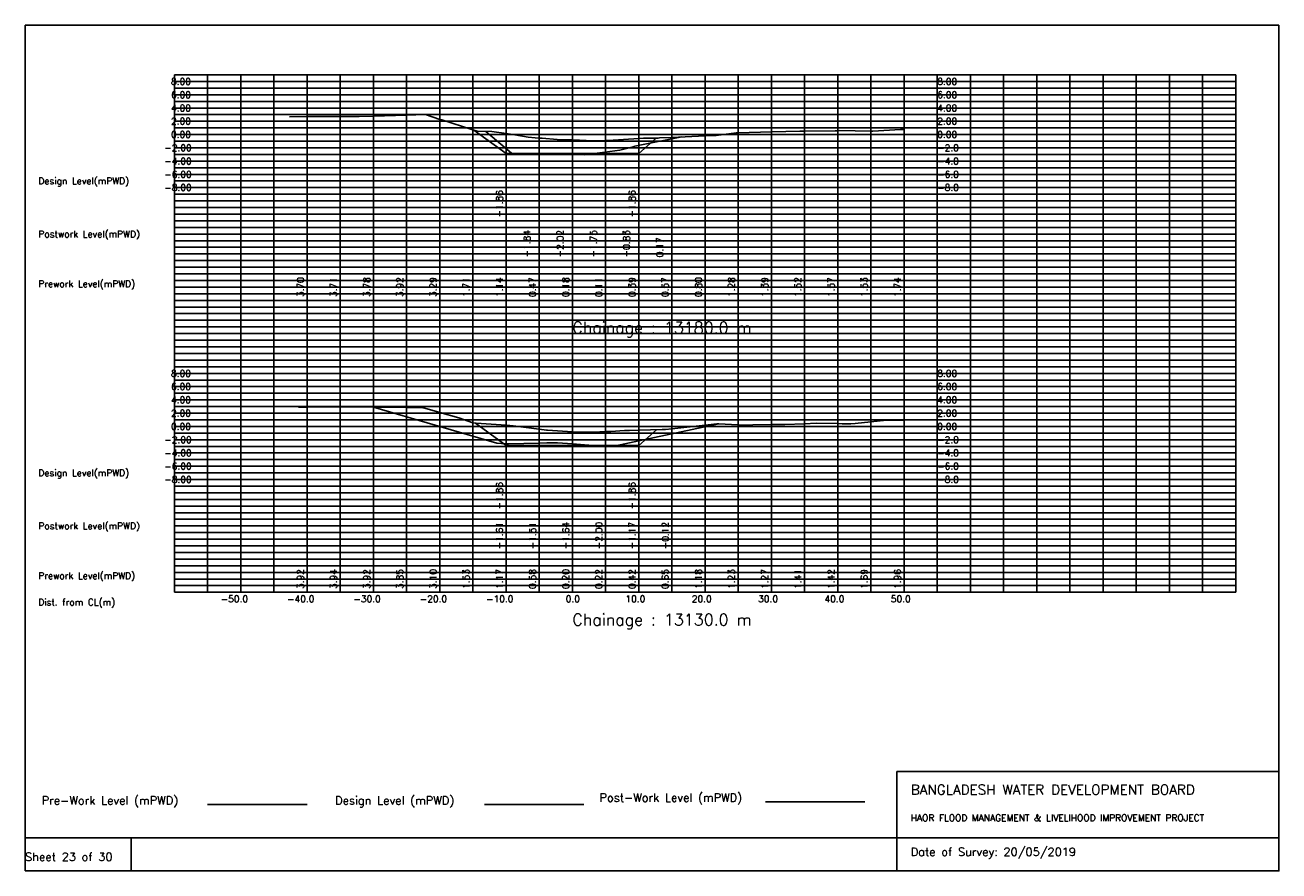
# Model space of a CAD drawing. Extents: x 0 to 189, y 0 to 128.
import ezdxf

# ---------------------------------------------------------------- set-up
doc = ezdxf.new("R2010")
doc.units = 0
doc.header["$MEASUREMENT"] = 0
doc.linetypes.add('1-1', pattern=[0])
for name, color, linetype in [('P1', 7, 'CONTINUOUS'), ('P15', 8, 'CONTINUOUS'), ('P2', 3, 'CONTINUOUS'), ('P3', 1, 'CONTINUOUS'), ('P6', 4, 'CONTINUOUS')]:
    doc.layers.add(name, color=color, linetype=linetype)
doc.styles.add('ROMAN_SIMPLEX', font='ROMANS')

msp = doc.modelspace()

# ---------------------------------------------------------------- linework, layer by layer
at = {"layer": 'P1'}
for p, q in [((0, 127.5), (0, 5)), ((0, 127.5), (189, 127.5)), ((189, 127.5), (189, 5)), ((131.4, 15), (131.4, 0)), ((131.4, 15), (189, 15)), ((16, 5), (16, 0))]:
    msp.add_line(p, q, dxfattribs=at)
at = {"layer": 'P1', "linetype": '1-1'}
msp.add_lwpolyline([(0, 0), (189, 0), (189, 5), (0, 5), (0, 0)], dxfattribs=at)
at = {"layer": 'P15', "linetype": '1-1'}
for points in [[(22.5, 120), (182.5, 120)], [(22.5, 42), (22.5, 120)], [(27.5, 42), (27.5, 120)], [(32.5, 42), (32.5, 120)], [(37.5, 42), (37.5, 120)], [(42.5, 42), (42.5, 120)], [(47.5, 42), (47.5, 120)], [(52.5, 42), (52.5, 120)], [(57.5, 42), (57.5, 120)], [(62.5, 42), (62.5, 120)], [(67.5, 42), (67.5, 120)], [(72.5, 42), (72.5, 120)], [(77.5, 42), (77.5, 120)], [(82.5, 42), (82.5, 120)], [(87.5, 42), (87.5, 120)], [(92.5, 42), (92.5, 120)], [(97.5, 42), (97.5, 120)], [(102.5, 42), (102.5, 120)], [(107.5, 42), (107.5, 120)], [(112.5, 42), (112.5, 120)], [(117.5, 42), (117.5, 120)], [(122.5, 42), (122.5, 120)], [(127.5, 42), (127.5, 120)], [(132.5, 42), (132.5, 120)], [(137.5, 42), (137.5, 120)], [(142.5, 42), (142.5, 120)], [(147.5, 42), (147.5, 120)], [(152.5, 42), (152.5, 120)], [(157.5, 42), (157.5, 120)], [(162.5, 42), (162.5, 120)], [(167.5, 42), (167.5, 120)], [(172.5, 42), (172.5, 120)], [(177.5, 42), (177.5, 120)], [(182.5, 42), (182.5, 120)], [(22.5, 119), (182.5, 119)], [(22.5, 118), (182.5, 118)], [(22.5, 117), (182.5, 117)], [(22.5, 116), (182.5, 116)], [(22.5, 115), (182.5, 115)], [(22.5, 114), (182.5, 114)], [(22.5, 113), (182.5, 113)], [(22.5, 112), (182.5, 112)], [(22.5, 111), (182.5, 111)], [(22.5, 110), (182.5, 110)], [(22.5, 109), (182.5, 109)], [(22.5, 108), (182.5, 108)], [(22.5, 107), (182.5, 107)], [(22.5, 106), (182.5, 106)], [(22.5, 105), (182.5, 105)], [(22.5, 104), (182.5, 104)], [(22.5, 103), (182.5, 103)], [(22.5, 102), (182.5, 102)], [(22.5, 101), (182.5, 101)], [(22.5, 100), (182.5, 100)], [(22.5, 99), (182.5, 99)], [(22.5, 98), (182.5, 98)], [(22.5, 97), (182.5, 97)], [(22.5, 96), (182.5, 96)], [(22.5, 95), (182.5, 95)], [(22.5, 94), (182.5, 94)], [(22.5, 93), (182.5, 93)], [(22.5, 92), (182.5, 92)], [(22.5, 91), (182.5, 91)], [(22.5, 90), (182.5, 90)], [(22.5, 89), (182.5, 89)], [(22.5, 88), (182.5, 88)], [(22.5, 87), (182.5, 87)], [(22.5, 86), (182.5, 86)], [(22.5, 85), (182.5, 85)], [(22.5, 84), (182.5, 84)], [(22.5, 83), (182.5, 83)], [(22.5, 82), (182.5, 82)], [(22.5, 81), (182.5, 81)], [(22.5, 80), (182.5, 80)], [(22.5, 79), (182.5, 79)], [(22.5, 78), (182.5, 78)], [(22.5, 77), (182.5, 77)], [(22.5, 76), (182.5, 76)], [(22.5, 75), (182.5, 75)], [(22.5, 74), (182.5, 74)], [(22.5, 73), (182.5, 73)], [(22.5, 72), (182.5, 72)], [(22.5, 71), (182.5, 71)], [(22.5, 70), (182.5, 70)], [(22.5, 69), (182.5, 69)], [(22.5, 68), (182.5, 68)], [(22.5, 67), (182.5, 67)], [(22.5, 66), (182.5, 66)], [(22.5, 65), (182.5, 65)], [(22.5, 64), (182.5, 64)], [(22.5, 63), (182.5, 63)], [(22.5, 62), (182.5, 62)], [(22.5, 61), (182.5, 61)], [(22.5, 60), (182.5, 60)], [(22.5, 59), (182.5, 59)], [(22.5, 58), (182.5, 58)], [(22.5, 57), (182.5, 57)], [(22.5, 56), (182.5, 56)], [(22.5, 55), (182.5, 55)], [(22.5, 54), (182.5, 54)], [(22.5, 53), (182.5, 53)], [(22.5, 52), (182.5, 52)], [(22.5, 51), (182.5, 51)], [(22.5, 50), (182.5, 50)], [(22.5, 49), (182.5, 49)], [(22.5, 48), (182.5, 48)], [(22.5, 47), (182.5, 47)], [(22.5, 46), (182.5, 46)], [(22.5, 45), (182.5, 45)], [(22.5, 44), (182.5, 44)], [(22.5, 43), (182.5, 43)], [(22.5, 42), (182.5, 42)]]:
    msp.add_lwpolyline(points, dxfattribs=at)
at = {"layer": 'P2'}
msp.add_line((27.5, 10), (42.5, 10), dxfattribs=at)
at = {"layer": 'P2', "linetype": '1-1'}
for points in [[(39.88, 113.69), (42.5, 113.7), (47.5, 113.71), (50.34, 113.71), (52.5, 113.78), (57.5, 113.92), (60.36, 114.01), (62.5, 113.29), (62.73, 113.22), (62.83, 113.2), (67.5, 111.71), (68.14, 111.51), (70.38, 111.45), (72.5, 111.14), (73.84, 110.95), (75.85, 110.6), (76.9, 110.52), (77.5, 110.47), (77.96, 110.43), (80.23, 110.26), (82.5, 110.18), (85.62, 110.07), (87.5, 110.11), (87.89, 110.12), (92.5, 110.39), (93.22, 110.43), (95.45, 110.46), (95.64, 110.48), (97.5, 110.57), (102.5, 110.8), (103.98, 110.87), (104.15, 110.86), (107.18, 111.28), (107.43, 111.28), (107.5, 111.28), (112.5, 111.39), (112.56, 111.39), (116.78, 111.52), (117.5, 111.52), (122.13, 111.56), (122.5, 111.57), (122.78, 111.59), (127.5, 111.53), (127.8, 111.53), (131.94, 111.74), (132.5, 111.74)], [(41.21, 69.92), (42.5, 69.92), (47.5, 69.94), (50.19, 69.95), (52.5, 69.92), (57.5, 69.85), (59.98, 69.81), (60.08, 69.8), (60.28, 69.73), (62.5, 69.1), (65.38, 68.28), (67.49, 67.53), (67.5, 67.53), (67.99, 67.48), (72.5, 67.17), (73.05, 67.14), (73.57, 67.08), (77.5, 66.58), (78.61, 66.44), (78.77, 66.43), (82.5, 66.2), (83.73, 66.13), (85.78, 66.15), (87.5, 66.22), (87.83, 66.24), (88.31, 66.23), (90.37, 66.37), (90.73, 66.37), (91.1, 66.39), (92.5, 66.42), (96.04, 66.52), (96.56, 66.55), (97.5, 66.65), (102.5, 67.18), (104.27, 67.37), (104.51, 67.38), (107.5, 67.23), (108.5, 67.18), (108.89, 67.18), (109.7, 67.24), (112.5, 67.27), (114.51, 67.29), (117.5, 67.41), (119.23, 67.49), (122.5, 67.42), (123.15, 67.41), (123.76, 67.41), (124.47, 67.37), (125.13, 67.43), (127.5, 67.69), (129.87, 67.94), (132.5, 67.96)]]:
    msp.add_lwpolyline(points, dxfattribs=at)
at = {"layer": 'P3'}
msp.add_line((69.24, 10), (84.24, 10), dxfattribs=at)
at = {"layer": 'P3', "linetype": '1-1'}
for points in [[(67.66, 111.66), (72.5, 108.15), (77.5, 108.15), (82.5, 108.15), (87.5, 108.15), (92.5, 108.15), (95.13, 110.46)], [(67.87, 67.49), (72.5, 64.14), (77.5, 64.14), (82.5, 64.14), (87.5, 64.14), (92.5, 64.14), (95.19, 66.5)]]:
    msp.add_lwpolyline(points, dxfattribs=at)
at = {"layer": 'P6'}
msp.add_line((111.59, 10.42), (126.59, 10.42), dxfattribs=at)
at = {"layer": 'P6', "linetype": '1-1'}
for points in [[(69.46, 111.47), (73.31, 108.21), (79.79, 108.03), (81.66, 107.98), (82.02, 107.97), (84.32, 107.96), (86.66, 108.25), (89.63, 108.62), (91.66, 109.17), (91.82, 109.21), (91.87, 109.22), (91.91, 109.23), (99.01, 110.64)], [(52.52, 69.92), (71.12, 64.46), (72.51, 64.39), (72.87, 64.37), (77.51, 64.49), (78.63, 64.52), (80.28, 64.54), (82.51, 64.36), (86.78, 64.02), (87.51, 64), (88.81, 63.97), (89.02, 64.09), (92.51, 64.83), (104.59, 67.37)]]:
    msp.add_lwpolyline(points, dxfattribs=at)

# ---------------------------------------------------------------- texts
at = {"layer": 'P1', "style": 'ROMAN_SIMPLEX'}
for s, height, rotation, p in [('8.00', 1, 360, (22, 118.5)), ('8.00', 1, 360, (137.5, 118.5)), ('6.00', 1, 360, (22, 116.5)), ('6.00', 1, 360, (137.5, 116.5)), ('4.00', 1, 360, (22, 114.5)), ('4.00', 1, 360, (137.5, 114.5)), ('2.00', 1, 360, (22, 112.5)), ('2.00', 1, 360, (137.5, 112.5)), ('0.00', 1, 360, (22, 110.5)), ('0.00', 1, 360, (137.5, 110.5)), ('-2.00', 1, 360, (21, 108.5)), ('-2.0', 1, 360, (137.5, 108.5)), ('-4.00', 1, 360, (21, 106.5)), ('-4.0', 1, 360, (137.5, 106.5)), ('Design Level(mPWD)', 1, 360, (2, 103.5)), ('-6.00', 1, 360, (21, 104.5)), ('-6.0', 1, 360, (137.5, 104.5)), ('-8.00', 1, 360, (21, 102.5)), ('-8.0', 1, 360, (137.5, 102.5)), ('-1.86', 1, 90, (72, 98.5)), ('-1.86', 1, 90, (92, 98.5)), ('Postwork Level(mPWD)', 1, 360, (2, 95.5)), ('-1.84', 1, 90, (76.16, 92.5)), ('-2.02', 1, 90, (81.16, 92.5)), ('-1.75', 1, 90, (86.16, 92.5)), ('-0.83', 1, 90, (91.16, 92.5)), ('0.17', 1, 90, (96.16, 92.5)), ('Prework Level(mPWD)', 1, 360, (2, 88)), ('3.70', 1, 90, (42, 86.5)), ('3.71', 1, 90, (47, 86.5)), ('3.78', 1, 90, (52, 86.5)), ('3.92', 1, 90, (57, 86.5)), ('3.29', 1, 90, (62, 86.5)), ('1.71', 1, 90, (67, 86.5)), ('1.14', 1, 90, (72, 86.5)), ('0.47', 1, 90, (77, 86.5)), ('0.18', 1, 90, (82, 86.5)), ('0.11', 1, 90, (87, 86.5)), ('0.39', 1, 90, (92, 86.5)), ('0.57', 1, 90, (97, 86.5)), ('0.80', 1, 90, (102, 86.5)), ('1.28', 1, 90, (107, 86.5)), ('1.39', 1, 90, (112, 86.5)), ('1.52', 1, 90, (117, 86.5)), ('1.57', 1, 90, (122, 86.5)), ('1.53', 1, 90, (127, 86.5)), ('1.74', 1, 90, (132, 86.5)), ('Chainage : 13180.0 m', 1.75, 360, (82.5, 81)), ('8.00', 1, 360, (22, 74.5)), ('8.00', 1, 360, (137.5, 74.5)), ('6.00', 1, 360, (22, 72.5)), ('6.00', 1, 360, (137.5, 72.5)), ('4.00', 1, 360, (22, 70.5)), ('4.00', 1, 360, (137.5, 70.5)), ('2.00', 1, 360, (22, 68.5)), ('2.00', 1, 360, (137.5, 68.5)), ('0.00', 1, 360, (22, 66.5)), ('0.00', 1, 360, (137.5, 66.5)), ('-2.00', 1, 360, (21, 64.5)), ('-2.0', 1, 360, (137.5, 64.5)), ('-4.00', 1, 360, (21, 62.5)), ('-4.0', 1, 360, (137.5, 62.5)), ('Design Level(mPWD)', 1, 360, (2, 59.5)), ('-6.00', 1, 360, (21, 60.5)), ('-6.0', 1, 360, (137.5, 60.5)), ('-8.00', 1, 360, (21, 58.5)), ('-8.0', 1, 360, (137.5, 58.5)), ('-1.86', 1, 90, (72, 54.5)), ('-1.86', 1, 90, (92, 54.5)), ('Postwork Level(mPWD)', 1, 360, (2, 51.5)), ('-1.61', 1, 90, (72.01, 48.5)), ('-1.51', 1, 90, (77.01, 48.5)), ('-1.64', 1, 90, (82.01, 48.5)), ('-2.00', 1, 90, (87.01, 48.5)), ('-1.17', 1, 90, (92.01, 48.5)), ('-0.12', 1, 90, (97.01, 48.5)), ('Prework Level(mPWD)', 1, 360, (2, 44)), ('3.92', 1, 90, (42, 42.5)), ('3.94', 1, 90, (47, 42.5)), ('3.92', 1, 90, (52, 42.5)), ('3.85', 1, 90, (57, 42.5)), ('3.10', 1, 90, (62, 42.5)), ('1.53', 1, 90, (67, 42.5)), ('1.17', 1, 90, (72, 42.5)), ('0.58', 1, 90, (77, 42.5)), ('0.20', 1, 90, (82, 42.5)), ('0.22', 1, 90, (87, 42.5)), ('0.42', 1, 90, (92, 42.5)), ('0.65', 1, 90, (97, 42.5)), ('1.18', 1, 90, (102, 42.5)), ('1.23', 1, 90, (107, 42.5)), ('1.27', 1, 90, (112, 42.5)), ('1.41', 1, 90, (117, 42.5)), ('1.42', 1, 90, (122, 42.5)), ('1.69', 1, 90, (127, 42.5)), ('1.96', 1, 90, (132, 42.5)), ('Dist. from CL(m)', 1, 360, (2, 40)), ('-50.0', 1, 360, (29.5, 40.5)), ('-40.0', 1, 360, (39.5, 40.5)), ('-30.0', 1, 360, (49.5, 40.5)), ('-20.0', 1, 360, (59.5, 40.5)), ('-10.0', 1, 360, (69.5, 40.5)), ('0.0', 1, 360, (81.5, 40.5)), ('10.0', 1, 360, (90.5, 40.5)), ('20.0', 1, 360, (100.5, 40.5)), ('30.0', 1, 360, (110.5, 40.5)), ('40.0', 1, 360, (120.5, 40.5)), ('50.0', 1, 360, (130.5, 40.5)), ('Chainage : 13130.0 m', 1.75, 360, (82.5, 37)), ('Sheet 23 of 30', 1.25, 360, (0, 1.5))]:
    msp.add_text(s, height=height, rotation=rotation, dxfattribs=at).set_placement(p)
for s, height, p in [('Pre-Work Level (mPWD)', 1.25, (2.5, 10)), ('Design Level (mPWD)', 1.25, (46.74, 10)), ('Post-Work Level (mPWD)', 1.25, (86.59, 10.42)), ('BANGLADESH WATER DEVELOPMENT BOARD', 1.5, (133.5, 11.5)), ('HAOR FLOOD MANAGEMENT & LIVELIHOOD IMPROVEMENT PROJECT', 1, (133.5, 7.5)), ('Date of Survey: 20/05/2019', 1.25, (133.5, 2.25))]:
    msp.add_text(s, height=height, dxfattribs=at).set_placement(p)

doc.saveas('drawing.dxf')
